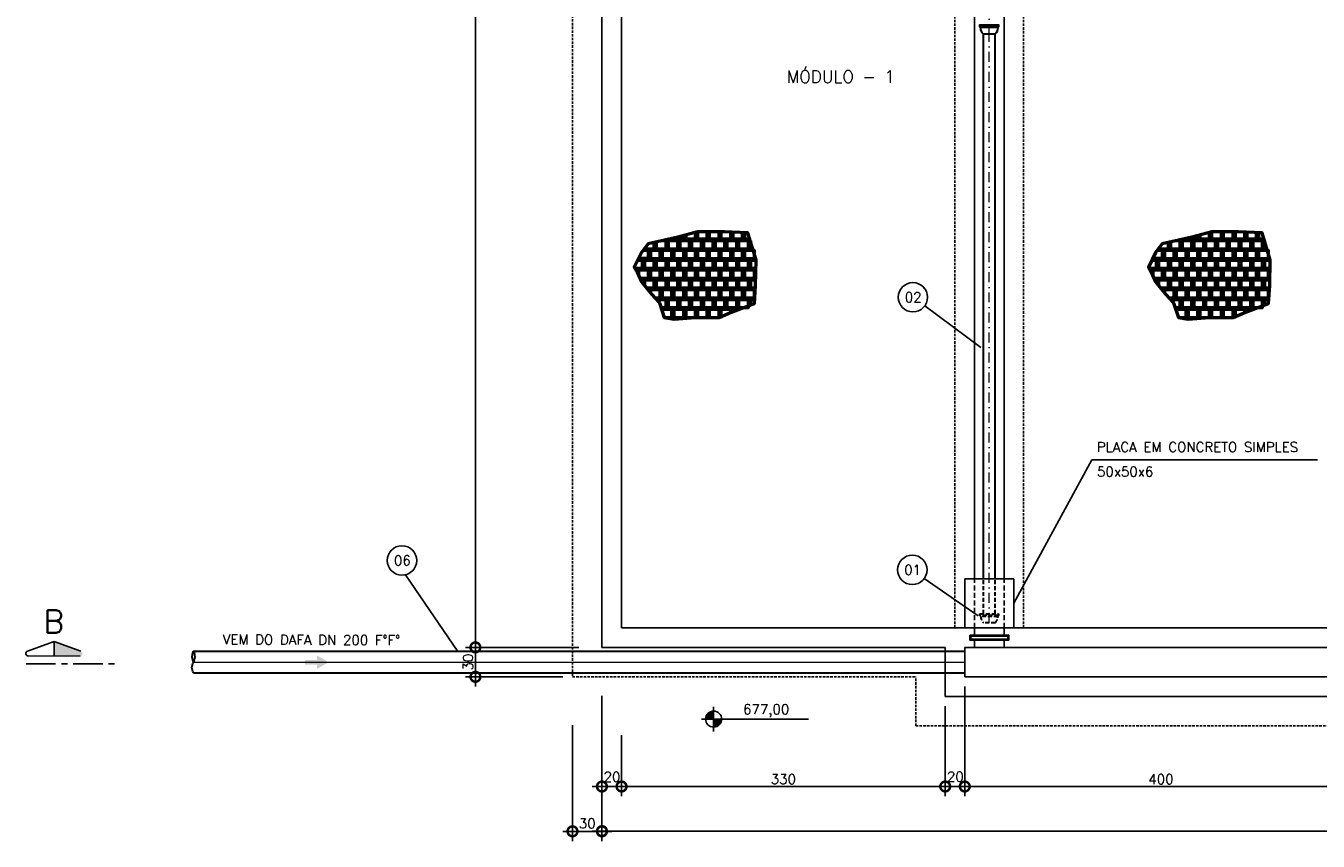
# Model space of a CAD drawing. Header units: millimetres. Extents: x 6229 to 11806, y 4271 to 11505.
# Tile 15 of 25: x 6229 to 7547, y 9398 to 10229. Entities that reach past the tile are written whole.
import ezdxf
from ezdxf.enums import TextEntityAlignment as Align

# ---------------------------------------------------------------- set-up
doc = ezdxf.new("R2010")
doc.units = ezdxf.units.MM
doc.header["$LTSCALE"] = 8
doc.header["$MEASUREMENT"] = 0
for name, pattern in [('CENTERX2', [4, 2.5, -0.5, 0.5, -0.5]), ('DASHDOT', [25.4, 12.7, -6.35, 0, -6.35]), ('DASHED', [0.75, 0.5, -0.25]), ('HIDDEN', [9.525, 6.35, -3.175])]:
    doc.linetypes.add(name, pattern=pattern)
doc.layers.get('Defpoints').update_dxf_attribs({"color": 200})
for name, color, linetype, lineweight in [('BAR-EIXOS', 7, 'DASHDOT', 20), ('BAR-PECAS', 2, 'Continuous', 30), ('PAREDE4', 3, 'Continuous', 50)]:
    doc.layers.add(name, color=color, linetype=linetype, lineweight=lineweight)
for name, color, linetype in [('COTAS', 16, 'Continuous'), ('DIM', 7, 'Continuous'), ('EIXO', 7, 'DASHDOT'), ('ELEVAÇÃO', 2, 'Continuous'), ('ESTRUTURA', 6, 'Continuous'), ('LFINA', 3, 'Continuous'), ('LIMHATRA', 2, 'HIDDEN'), ('PAREDE', 6, 'Continuous'), ('RELAÇÀO', 2, 'Continuous'), ('TEXTO', 2, 'Continuous')]:
    doc.layers.add(name, color=color, linetype=linetype)
doc.styles.add('ROMANS', font='ROMANS.shx')
doc.dimstyles.new('DIM50', dxfattribs={"dimscale": 0, "dimtxt": 10, "dimasz": 20, "dimexe": 10, "dimexo": 10, "dimgap": 2.5, "dimtad": 1, "dimdec": 0, "dimtxsty": 'ROMANS', "dimblk": 'ARCHTICK', "dimblk1": 'DOTSMALL', "dimblk2": 'DOTSMALL', "dimsah": 1, "dimcen": 2.5, "dimdle": 10, "dimclrd": 7, "dimclre": 7, "dimclrt": 2, "dimazin": 0, "dimtfac": 1, "dimtdec": 0, "dimtmove": 2, "dimatfit": 3, "dimldrblk": 'ARCHTICK', "dimfxl": 0, "dimarcsym": 0})

# ---------------------------------------------------------------- blocks, each defined once
blk = doc.blocks.new('_DOTSMALL')
at = {"color": 0, "linetype": 'ByBlock', "const_width": 0.5}
blk.add_lwpolyline([(-0.0625, 0, 1), (0.0625, 0, 1)], format="xyb", close=True, dxfattribs=at)
blk = doc.blocks.new('*D17')
at = {"layer": 'Defpoints', "color": 0}
for p in [(6816.7, 9556.3), (6836.7, 9516.3), (6836.7, 9453.9)]:
    blk.add_point(p, dxfattribs=at)
at = {"layer": 'DIM', "color": 7, "lineweight": -2}
for p, q in [((6816.7, 9546.3), (6816.7, 9443.9)), ((6836.7, 9506.3), (6836.7, 9443.9)), ((6806.7, 9453.9), (6846.7, 9453.9))]:
    blk.add_line(p, q, dxfattribs=at)
at = {"layer": 'DIM', "color": 7, "lineweight": -2, "xscale": 20, "yscale": 20, "zscale": 20, "rotation": 180}
blk.add_blockref('_DOTSMALL', (6816.7, 9453.9), dxfattribs=at)
at = {"layer": 'DIM', "color": 7, "lineweight": -2, "xscale": 20, "yscale": 20, "zscale": 20}
blk.add_blockref('_DOTSMALL', (6836.7, 9453.9), dxfattribs=at)
at = {"layer": 'DIM', "color": 2, "insert": (6827, 9463.7), "char_height": 10, "attachment_point": 5, "style": 'ROMANS'}
blk.add_mtext('20', dxfattribs=at)
blk = doc.blocks.new('_ArchTick')
at = {"layer": 'COTAS', "color": 0, "const_width": 0.15}
blk.add_lwpolyline([(-0.5, -0.5), (0.5, 0.5)], dxfattribs=at)
blk = doc.blocks.new('*D18')
at = {"layer": 'Defpoints', "color": 0}
for p in [(7166.7, 9545.7), (6836.7, 9516.3), (7166.7, 9453.9)]:
    blk.add_point(p, dxfattribs=at)
at = {"layer": 'DIM', "color": 7, "lineweight": -2}
for p, q in [((7166.7, 9535.7), (7166.7, 9443.9)), ((6836.7, 9506.3), (6836.7, 9443.9)), ((6826.7, 9453.9), (7176.7, 9453.9))]:
    blk.add_line(p, q, dxfattribs=at)
at = {"layer": 'DIM', "color": 7, "lineweight": -2, "xscale": 20, "yscale": 20, "zscale": 20, "rotation": 180}
blk.add_blockref('_DOTSMALL', (6836.7, 9453.9), dxfattribs=at)
at = {"layer": 'DIM', "color": 7, "lineweight": -2, "xscale": 20, "yscale": 20, "zscale": 20}
blk.add_blockref('_DOTSMALL', (7166.7, 9453.9), dxfattribs=at)
at = {"layer": 'DIM', "color": 2, "insert": (7001.7, 9461.4), "char_height": 10, "attachment_point": 5, "style": 'ROMANS'}
blk.add_mtext('330', dxfattribs=at)
blk = doc.blocks.new('*D19')
at = {"layer": 'Defpoints', "color": 0}
for p in [(7186.7, 9545.7), (7166.7, 9516.3), (7186.7, 9453.9)]:
    blk.add_point(p, dxfattribs=at)
at = {"layer": 'DIM', "color": 7, "lineweight": -2}
for p, q in [((7186.7, 9535.7), (7186.7, 9443.9)), ((7166.7, 9506.3), (7166.7, 9443.9)), ((7156.7, 9453.9), (7196.7, 9453.9))]:
    blk.add_line(p, q, dxfattribs=at)
at = {"layer": 'DIM', "color": 7, "lineweight": -2, "xscale": 20, "yscale": 20, "zscale": 20, "rotation": 180}
blk.add_blockref('_DOTSMALL', (7166.7, 9453.9), dxfattribs=at)
at = {"layer": 'DIM', "color": 7, "lineweight": -2, "xscale": 20, "yscale": 20, "zscale": 20}
blk.add_blockref('_DOTSMALL', (7186.7, 9453.9), dxfattribs=at)
at = {"layer": 'DIM', "color": 2, "insert": (7177.1, 9463.9), "char_height": 10, "attachment_point": 5, "style": 'ROMANS'}
blk.add_mtext('20', dxfattribs=at)
blk = doc.blocks.new('*D20')
at = {"layer": 'Defpoints', "color": 0}
for p in [(9916.7, 9506.3), (6816.7, 9443.9), (9916.7, 9408.4)]:
    blk.add_point(p, dxfattribs=at)
at = {"layer": 'DIM', "color": 7, "lineweight": -2}
for p, q in [((9916.7, 9496.3), (9916.7, 9398.4)), ((6816.7, 9433.9), (6816.7, 9398.4)), ((6806.7, 9408.4), (9926.7, 9408.4))]:
    blk.add_line(p, q, dxfattribs=at)
at = {"layer": 'DIM', "color": 7, "lineweight": -2, "xscale": 20, "yscale": 20, "zscale": 20, "rotation": 180}
blk.add_blockref('_DOTSMALL', (6816.7, 9408.4), dxfattribs=at)
at = {"layer": 'DIM', "color": 7, "lineweight": -2, "xscale": 20, "yscale": 20, "zscale": 20}
blk.add_blockref('_DOTSMALL', (9916.7, 9408.4), dxfattribs=at)
at = {"layer": 'DIM', "color": 2, "insert": (8366.7, 9415.9), "char_height": 10, "attachment_point": 5, "style": 'ROMANS'}
blk.add_mtext('3100', dxfattribs=at)
blk = doc.blocks.new('*D23')
at = {"layer": 'Defpoints', "color": 0}
for p in [(6687.7, 11135.7), (6786.7, 11135.7), (6718.6, 9595.7)]:
    blk.add_point(p, dxfattribs=at)
at = {"layer": 'DIM', "color": 7, "lineweight": -2}
for p, q in [((6776.7, 11135.7), (6677.7, 11135.7)), ((6687.7, 9585.7), (6687.7, 11145.7)), ((6708.6, 9595.7), (6677.7, 9595.7))]:
    blk.add_line(p, q, dxfattribs=at)
at = {"layer": 'DIM', "color": 7, "lineweight": -2, "xscale": 20, "yscale": 20, "zscale": 20}
for p, rotation in [((6687.7, 11135.7), 90), ((6687.7, 9595.7), 270)]:
    blk.add_blockref('_DOTSMALL', p, dxfattribs=dict(at, rotation=rotation))
at = {"layer": 'DIM', "color": 2, "insert": (6680.2, 10365.7), "char_height": 10, "attachment_point": 5, "rotation": 90, "style": 'ROMANS'}
blk.add_mtext('1540', dxfattribs=at)
blk = doc.blocks.new('*D25')
at = {"layer": 'Defpoints', "color": 0}
for p in [(6786.7, 9526.3), (6816.7, 9470.6), (6816.7, 9408.2)]:
    blk.add_point(p, dxfattribs=at)
at = {"layer": 'DIM', "color": 7, "lineweight": -2}
for p, q in [((6786.7, 9516.3), (6786.7, 9398.2)), ((6816.7, 9460.6), (6816.7, 9398.2)), ((6776.7, 9408.2), (6826.7, 9408.2))]:
    blk.add_line(p, q, dxfattribs=at)
at = {"layer": 'DIM', "color": 7, "lineweight": -2, "xscale": 20, "yscale": 20, "zscale": 20, "rotation": 180}
blk.add_blockref('_DOTSMALL', (6786.7, 9408.2), dxfattribs=at)
at = {"layer": 'DIM', "color": 7, "lineweight": -2, "xscale": 20, "yscale": 20, "zscale": 20}
blk.add_blockref('_DOTSMALL', (6816.7, 9408.2), dxfattribs=at)
at = {"layer": 'DIM', "color": 2, "insert": (6801.7, 9416.3), "char_height": 10, "attachment_point": 5, "style": 'ROMANS'}
blk.add_mtext('30', dxfattribs=at)
blk = doc.blocks.new('*D26')
at = {"layer": 'Defpoints', "color": 0}
for p in [(6687.7, 9595.7), (6803.3, 9595.7), (6786.7, 9565.7)]:
    blk.add_point(p, dxfattribs=at)
at = {"layer": 'DIM', "color": 7, "lineweight": -2}
for p, q in [((6793.3, 9595.7), (6677.7, 9595.7)), ((6687.7, 9555.7), (6687.7, 9605.7)), ((6776.7, 9565.7), (6677.7, 9565.7))]:
    blk.add_line(p, q, dxfattribs=at)
at = {"layer": 'DIM', "color": 7, "lineweight": -2, "xscale": 20, "yscale": 20, "zscale": 20}
for p, rotation in [((6687.7, 9595.7), 90), ((6687.7, 9565.7), 270)]:
    blk.add_blockref('_DOTSMALL', p, dxfattribs=dict(at, rotation=rotation))
at = {"layer": 'DIM', "color": 2, "insert": (6680.2, 9580.7), "char_height": 10, "attachment_point": 5, "rotation": 90, "style": 'ROMANS'}
blk.add_mtext('30', dxfattribs=at)
blk = doc.blocks.new('*D53')
at = {"layer": 'Defpoints', "color": 0}
for p in [(7586.7, 9615.7), (7186.7, 9565.7), (7586.7, 9453.9)]:
    blk.add_point(p, dxfattribs=at)
at = {"layer": 'DIM', "color": 7, "lineweight": -2}
for p, q in [((7586.7, 9605.7), (7586.7, 9443.9)), ((7186.7, 9555.7), (7186.7, 9443.9)), ((7176.7, 9453.9), (7596.7, 9453.9))]:
    blk.add_line(p, q, dxfattribs=at)
at = {"layer": 'DIM', "color": 7, "lineweight": -2, "xscale": 20, "yscale": 20, "zscale": 20, "rotation": 180}
blk.add_blockref('_DOTSMALL', (7186.7, 9453.9), dxfattribs=at)
at = {"layer": 'DIM', "color": 7, "lineweight": -2, "xscale": 20, "yscale": 20, "zscale": 20}
blk.add_blockref('_DOTSMALL', (7586.7, 9453.9), dxfattribs=at)
at = {"layer": 'DIM', "color": 2, "insert": (7386.7, 9461.4), "char_height": 10, "attachment_point": 5, "style": 'ROMANS'}
blk.add_mtext('400', dxfattribs=at)

msp = doc.modelspace()

# ---------------------------------------------------------------- hatches: boundary and pattern name
at = {"linetype": 'Continuous'}
msp.add_hatch(color=7, dxfattribs=at).paths.add_polyline_path([(6526.3, 9583), (6526.3, 9587.4), (6538.1, 9580.6), (6526.3, 9573.8), (6526.3, 9578.2), (6514, 9578.2), (6514, 9583)])
at = {"layer": 'ELEVAÇÃO'}
h = msp.add_hatch(color=256, dxfattribs=at)
h.paths.add_polyline_path([(6930.6, 9530.8), (6930.6, 9522.6), (6922.4, 9522.6, -0.414214)])
h.paths.add_polyline_path([(6930.6, 9522.6), (6938.8, 9522.6, -0.414214), (6930.6, 9514.4)])
at = {"layer": 'RELAÇÀO', "ltscale": 0.2}
msp.add_hatch(color=2, dxfattribs=at).paths.add_polyline_path([(6258.2, 9586.9), (6258.2, 9601.6), (6285.4, 9591.8, -0.841128), (6284.6, 9586.9)])

# ---------------------------------------------------------------- linework, layer by layer
at = {"layer": 'BAR-EIXOS', "ltscale": 0.1}
for p, q in [((7211.7, 10220.7), (7211.7, 10820.7)), ((7211.7, 9620.7), (7211.7, 10220.7))]:
    msp.add_line(p, q, dxfattribs=at)
at = {"layer": 'BAR-EIXOS'}
for q in [(7211.7, 9630.5), (7211.7, 9629.9)]:
    msp.add_line((7211.7, 9620.7), q, dxfattribs=at)
at = {"layer": 'BAR-EIXOS', "ltscale": 10}
msp.add_line((6399.9, 9580.7), (7186.7, 9580.7), dxfattribs=at)
at = {"layer": 'BAR-PECAS'}
for p, q in [((7221.1, 10228.3), (7202.2, 10228.3)), ((7220.3, 10227.5), (7203, 10227.5)), ((7205.8, 9665.7), (7205.8, 10220.7)), ((7217.6, 9665.7), (7217.6, 10220.7))]:
    msp.add_line(p, q, dxfattribs=at)
at = {"layer": 'BAR-PECAS', "linetype": 'DASHED'}
for p, q in [((7205.8, 9630.1), (7205.8, 9665.7)), ((7217.6, 9630.1), (7217.6, 9665.7)), ((7221.1, 9628.1), (7202.2, 9628.1)), ((7220.3, 9627.2), (7203, 9627.2))]:
    msp.add_line(p, q, dxfattribs=at)
at = {"layer": 'BAR-PECAS', "ltscale": 12}
msp.add_line((6400.2, 9591.8), (7166.7, 9591.8), dxfattribs=at)
at = {"layer": 'BAR-PECAS', "linetype": 'DASHED', "ltscale": 20}
msp.add_line((7166.7, 9591.8), (7186.7, 9591.8), dxfattribs=at)
at = {"layer": 'BAR-PECAS'}
msp.add_lwpolyline([(7205.8, 10220.7, -0.214214), (7203, 10227.5), (7202.2, 10228.3), (7202.2, 10230.1), (7221.1, 10230.1), (7221.1, 10228.3), (7220.3, 10227.5, -0.214214), (7217.6, 10220.7)], format="xyb", close=True, dxfattribs=at)
at = {"layer": 'BAR-PECAS', "linetype": 'DASHED'}
msp.add_lwpolyline([(7205.8, 9620.7, -0.214214), (7203, 9627.2), (7202.2, 9628.1), (7202.2, 9629.9), (7221.1, 9629.9), (7221.1, 9628.1), (7220.3, 9627.2, -0.214214), (7217.6, 9620.7)], format="xyb", close=True, dxfattribs=at)
at = {"layer": 'BAR-PECAS', "ltscale": 12}
msp.add_lwpolyline([(6400.2, 9569.6), (7166.7, 9569.6)], dxfattribs=at)
at = {"layer": 'BAR-PECAS', "linetype": 'DASHED', "ltscale": 20}
msp.add_lwpolyline([(7166.7, 9569.6), (7186.7, 9569.6)], dxfattribs=at)
at = {"layer": 'BAR-PECAS', "ltscale": 12}
msp.add_spline([(6400.2, 9569.6), (6398.6, 9575.1), (6400.2, 9580.7), (6401.8, 9586.2), (6400.2, 9591.8), (6398.6, 9586.2), (6400.2, 9580.7)], degree=3, dxfattribs=at)
at = {"layer": 'EIXO', "color": 5, "linetype": 'CENTERX2', "ltscale": 1.5}
msp.add_line((6229.7, 9578.9), (6321.3, 9578.9), dxfattribs=at)
at = {"layer": 'ELEVAÇÃO', "color": 3, "linetype": 'Continuous'}
for p, q in [((6930.6, 9510.1), (6930.6, 9535.1)), ((6918.1, 9522.6), (7027.3, 9522.6))]:
    msp.add_line(p, q, dxfattribs=at)
msp.add_circle((6930.6, 9522.6), 8.2, dxfattribs=at)
at = {"layer": 'ESTRUTURA'}
for p, q in [((6816.7, 11135.7), (6816.7, 9595.7)), ((6836.7, 11115.7), (6836.7, 9615.7)), ((6836.7, 9615.7), (7196.7, 9615.7)), ((7191.7, 9603.2), (7191.7, 9608.2)), ((7196.7, 9608.2), (7191.7, 9608.2)), ((7196.7, 9608.2), (7196.7, 9615.7)), ((7226.7, 9615.7), (7586.7, 9615.7)), ((7226.7, 9608.2), (7226.7, 9615.7)), ((7226.7, 9608.2), (7231.7, 9608.2)), ((7231.7, 9603.2), (7231.7, 9608.2)), ((6816.7, 9595.7), (7166.7, 9595.7)), ((7166.7, 9545.7), (7166.7, 9595.7)), ((7186.7, 9565.7), (7186.7, 9595.7)), ((7186.7, 9595.7), (7196.7, 9595.7)), ((7196.7, 9603.2), (7191.7, 9603.2)), ((7196.7, 9595.7), (7196.7, 9603.2)), ((7226.7, 9595.7), (7226.7, 9603.2)), ((7226.7, 9603.2), (7231.7, 9603.2)), ((7226.7, 9595.7), (7966.7, 9595.7)), ((7186.7, 9565.7), (9896.7, 9565.7)), ((7166.7, 9545.7), (9916.7, 9545.7))]:
    msp.add_line(p, q, dxfattribs=at)
at = {"layer": 'ESTRUTURA', "color": 3}
for p, q in [((7196.7, 9665.7), (7196.7, 11115.7)), ((7226.7, 9665.7), (7226.7, 11115.7))]:
    msp.add_line(p, q, dxfattribs=at)
at = {"layer": 'ESTRUTURA', "color": 8}
for p, q in [((7186.7, 9615.7), (7186.7, 9665.7)), ((7186.7, 9665.7), (7236.7, 9665.7)), ((7236.7, 9615.7), (7236.7, 9665.7))]:
    msp.add_line(p, q, dxfattribs=at)
at = {"layer": 'ESTRUTURA', "color": 9}
for p, q in [((7226.7, 9615.7), (7196.7, 9615.7)), ((7226.7, 9595.7), (7196.7, 9595.7))]:
    msp.add_line(p, q, dxfattribs=at)
at = {"layer": 'LFINA'}
msp.add_lwpolyline([(7230.7, 9604.2), (7192.7, 9604.2), (7192.7, 9607.2), (7230.7, 9607.2)], close=True, dxfattribs=at)
at = {"layer": 'LIMHATRA', "linetype": 'HIDDEN', "ltscale": 0.05}
for p, q in [((6786.7, 11165.7), (6786.7, 9565.7)), ((6786.7, 9565.7), (7136.7, 9565.7)), ((7136.7, 9515.7), (7136.7, 9565.7)), ((7136.7, 9515.7), (9946.7, 9515.7))]:
    msp.add_line(p, q, dxfattribs=at)
at = {"layer": 'LIMHATRA', "color": 3, "linetype": 'HIDDEN', "ltscale": 0.05}
for p, q in [((7176.7, 9615.7), (7176.7, 11115.7)), ((7246.7, 9615.7), (7246.7, 11115.7))]:
    msp.add_line(p, q, dxfattribs=at)
at = {"layer": 'LIMHATRA', "color": 3, "linetype": 'HIDDEN', "ltscale": 0.1}
for p, q in [((7196.7, 9615.7), (7196.7, 9665.7)), ((7226.7, 9615.7), (7226.7, 9665.7))]:
    msp.add_line(p, q, dxfattribs=at)
at = {"layer": 'PAREDE', "color": 9}
for p, q in [((7196.7, 9608.2), (7226.7, 9608.2)), ((7196.7, 9603.2), (7226.7, 9603.2))]:
    msp.add_line(p, q, dxfattribs=at)
at = {"layer": 'PAREDE4'}
for p, q in [((6864.1, 9992.1), (6854.1, 9992.1)), ((7388.3, 9992.1), (7378.3, 9992.1))]:
    msp.add_line(p, q, dxfattribs=at)
at = {"layer": 'PAREDE4', "color": 7}
for points in [[(6945.5, 9936), (6972.3, 9946.1), (6973.4, 9964.3), (6973.9, 9990.6), (6965.6, 10018.3), (6941.7, 10019.4), (6914.3, 10019.2), (6894, 10013.9), (6863.9, 10006.9), (6856.9, 9998.1), (6849.7, 9983.1), (6852.6, 9978.3), (6857.1, 9968.2), (6867.2, 9955.6), (6875.3, 9946.8), (6880.3, 9932.1), (6890.2, 9930.2), (6912.1, 9932.1), (6936.1, 9932.1)], [(7469.7, 9936), (7496.5, 9946.1), (7497.6, 9964.3), (7498.1, 9990.6), (7489.8, 10018.3), (7465.9, 10019.4), (7438.5, 10019.2), (7418.2, 10013.9), (7388.1, 10006.9), (7381.1, 9998.1), (7373.9, 9983.1), (7376.8, 9978.3), (7381.3, 9968.2), (7391.4, 9955.6), (7399.5, 9946.8), (7404.5, 9932.1), (7414.4, 9930.2), (7436.3, 9932.1), (7460.3, 9932.1)]]:
    msp.add_lwpolyline(points, close=True, dxfattribs=at)
at = {"layer": 'PAREDE4'}
for points in [[(6890.1, 10013), (6890.1, 10012.1), (6900.1, 10012.1), (6900.1, 10015.5)], [(6902.1, 10016), (6902.1, 10012.1), (6912.1, 10012.1), (6912.1, 10018.6)], [(6914.1, 10019.2), (6914.1, 10012.1), (6924.1, 10012.1), (6924.1, 10019.3)], [(6926.1, 10019.3), (6926.1, 10012.1), (6936.1, 10012.1), (6936.1, 10019.4)], [(6938.1, 10019.4), (6938.1, 10012.1), (6948.1, 10012.1), (6948.1, 10019.1)], [(6950.1, 10019), (6950.1, 10012.1), (6960.1, 10012.1), (6960.1, 10018.5)], [(6962.1, 10018.4), (6962.1, 10012.1), (6967.4, 10012.1)], [(7414.3, 10013), (7414.3, 10012.1), (7424.3, 10012.1), (7424.3, 10015.5)], [(7426.3, 10016), (7426.3, 10012.1), (7436.3, 10012.1), (7436.3, 10018.6)], [(7438.3, 10019.2), (7438.3, 10012.1), (7448.3, 10012.1), (7448.3, 10019.3)], [(7450.3, 10019.3), (7450.3, 10012.1), (7460.3, 10012.1), (7460.3, 10019.4)], [(7462.3, 10019.4), (7462.3, 10012.1), (7472.3, 10012.1), (7472.3, 10019.1)], [(7474.3, 10019), (7474.3, 10012.1), (7484.3, 10012.1), (7484.3, 10018.5)], [(7486.3, 10018.4), (7486.3, 10012.1), (7491.6, 10012.1)], [(6860.1, 10002.2), (6860.1, 10002.1), (6870.1, 10002.1), (6870.1, 10008.4)], [(6872.1, 10008.8), (6872.1, 10002.1), (6882.1, 10002.1), (6882.1, 10010.1), (6877.5, 10010.1)], [(6884.1, 10010.1), (6884.1, 10002.1), (6894.1, 10002.1), (6894.1, 10010.1), (6884.1, 10010.1)], [(6896.1, 10010.1), (6896.1, 10002.1), (6906.1, 10002.1), (6906.1, 10010.1), (6896.1, 10010.1)], [(6908.1, 10010.1), (6908.1, 10002.1), (6918.1, 10002.1), (6918.1, 10010.1), (6908.1, 10010.1)], [(6920.1, 10010.1), (6920.1, 10002.1), (6930.1, 10002.1), (6930.1, 10010.1), (6920.1, 10010.1)], [(6932.1, 10010.1), (6932.1, 10002.1), (6942.1, 10002.1), (6942.1, 10010.1), (6932.1, 10010.1)], [(6944.1, 10010.1), (6944.1, 10002.1), (6954.1, 10002.1), (6954.1, 10010.1), (6944.1, 10010.1)], [(6956.1, 10010.1), (6956.1, 10002.1), (6966.1, 10002.1), (6966.1, 10010.1), (6956.1, 10010.1)], [(6968.1, 10010.1), (6968.1, 10002.1), (6970.4, 10002.1)], [(7384.3, 10002.2), (7384.3, 10002.1), (7394.3, 10002.1), (7394.3, 10008.4)], [(7396.3, 10008.8), (7396.3, 10002.1), (7406.3, 10002.1), (7406.3, 10010.1), (7401.7, 10010.1)], [(7408.3, 10010.1), (7408.3, 10002.1), (7418.3, 10002.1), (7418.3, 10010.1), (7408.3, 10010.1)], [(7420.3, 10010.1), (7420.3, 10002.1), (7430.3, 10002.1), (7430.3, 10010.1), (7420.3, 10010.1)], [(7432.3, 10010.1), (7432.3, 10002.1), (7442.3, 10002.1), (7442.3, 10010.1), (7432.3, 10010.1)], [(7444.3, 10010.1), (7444.3, 10002.1), (7454.3, 10002.1), (7454.3, 10010.1), (7444.3, 10010.1)], [(7456.3, 10010.1), (7456.3, 10002.1), (7466.3, 10002.1), (7466.3, 10010.1), (7456.3, 10010.1)], [(7468.3, 10010.1), (7468.3, 10002.1), (7478.3, 10002.1), (7478.3, 10010.1), (7468.3, 10010.1)], [(7480.3, 10010.1), (7480.3, 10002.1), (7490.3, 10002.1), (7490.3, 10010.1), (7480.3, 10010.1)], [(7492.3, 10010.1), (7492.3, 10002.1), (7494.6, 10002.1)], [(6850.3, 9982.1), (6858.1, 9982.1), (6858.1, 9990.1), (6853, 9990.1)], [(6854.1, 9992.3), (6854.1, 9992.1), (6864.1, 9992.1), (6864.1, 10000.1), (6858.4, 10000.1)], [(6860.1, 9990.1), (6860.1, 9982.1), (6870.1, 9982.1), (6870.1, 9990.1), (6860.1, 9990.1)], [(6866.1, 10000.1), (6866.1, 9992.1), (6876.1, 9992.1), (6876.1, 10000.1), (6866.1, 10000.1)], [(6872.1, 9990.1), (6872.1, 9982.1), (6882.1, 9982.1), (6882.1, 9990.1), (6872.1, 9990.1)], [(6878.1, 10000.1), (6878.1, 9992.1), (6888.1, 9992.1), (6888.1, 10000.1), (6878.1, 10000.1)], [(6884.1, 9990.1), (6884.1, 9982.1), (6894.1, 9982.1), (6894.1, 9990.1), (6884.1, 9990.1)], [(6890.1, 10000.1), (6890.1, 9992.1), (6900.1, 9992.1), (6900.1, 10000.1), (6890.1, 10000.1)], [(6896.1, 9990.1), (6896.1, 9982.1), (6906.1, 9982.1), (6906.1, 9990.1), (6896.1, 9990.1)], [(6902.1, 10000.1), (6902.1, 9992.1), (6912.1, 9992.1), (6912.1, 10000.1), (6902.1, 10000.1)], [(6908.1, 9990.1), (6908.1, 9982.1), (6918.1, 9982.1), (6918.1, 9990.1), (6908.1, 9990.1)], [(6914.1, 10000.1), (6914.1, 9992.1), (6924.1, 9992.1), (6924.1, 10000.1), (6914.1, 10000.1)], [(6920.1, 9990.1), (6920.1, 9982.1), (6930.1, 9982.1), (6930.1, 9990.1), (6920.1, 9990.1)], [(6926.1, 10000.1), (6926.1, 9992.1), (6936.1, 9992.1), (6936.1, 10000.1), (6926.1, 10000.1)], [(6932.1, 9990.1), (6932.1, 9982.1), (6942.1, 9982.1), (6942.1, 9990.1), (6932.1, 9990.1)], [(6938.1, 10000.1), (6938.1, 9992.1), (6948.1, 9992.1), (6948.1, 10000.1), (6938.1, 10000.1)], [(6944.1, 9990.1), (6944.1, 9982.1), (6954.1, 9982.1), (6954.1, 9990.1), (6944.1, 9990.1)], [(6950.1, 10000.1), (6950.1, 9992.1), (6960.1, 9992.1), (6960.1, 10000.1), (6950.1, 10000.1)], [(6956.1, 9990.1), (6956.1, 9982.1), (6966.1, 9982.1), (6966.1, 9990.1), (6956.1, 9990.1)], [(6962.1, 10000.1), (6962.1, 9992.1), (6972.1, 9992.1), (6972.1, 10000.1), (6962.1, 10000.1)], [(6968.1, 9990.1), (6968.1, 9982.1), (6973.7, 9982.1)], [(6973.9, 9990.1), (6968.1, 9990.1)], [(7374.5, 9982.1), (7382.3, 9982.1), (7382.3, 9990.1), (7377.2, 9990.1)], [(7378.3, 9992.3), (7378.3, 9992.1), (7388.3, 9992.1), (7388.3, 10000.1), (7382.6, 10000.1)], [(7384.3, 9990.1), (7384.3, 9982.1), (7394.3, 9982.1), (7394.3, 9990.1), (7384.3, 9990.1)], [(7390.3, 10000.1), (7390.3, 9992.1), (7400.3, 9992.1), (7400.3, 10000.1), (7390.3, 10000.1)], [(7396.3, 9990.1), (7396.3, 9982.1), (7406.3, 9982.1), (7406.3, 9990.1), (7396.3, 9990.1)], [(7402.3, 10000.1), (7402.3, 9992.1), (7412.3, 9992.1), (7412.3, 10000.1), (7402.3, 10000.1)], [(7408.3, 9990.1), (7408.3, 9982.1), (7418.3, 9982.1), (7418.3, 9990.1), (7408.3, 9990.1)], [(7414.3, 10000.1), (7414.3, 9992.1), (7424.3, 9992.1), (7424.3, 10000.1), (7414.3, 10000.1)], [(7420.3, 9990.1), (7420.3, 9982.1), (7430.3, 9982.1), (7430.3, 9990.1), (7420.3, 9990.1)], [(7426.3, 10000.1), (7426.3, 9992.1), (7436.3, 9992.1), (7436.3, 10000.1), (7426.3, 10000.1)], [(7432.3, 9990.1), (7432.3, 9982.1), (7442.3, 9982.1), (7442.3, 9990.1), (7432.3, 9990.1)], [(7438.3, 10000.1), (7438.3, 9992.1), (7448.3, 9992.1), (7448.3, 10000.1), (7438.3, 10000.1)], [(7444.3, 9990.1), (7444.3, 9982.1), (7454.3, 9982.1), (7454.3, 9990.1), (7444.3, 9990.1)], [(7450.3, 10000.1), (7450.3, 9992.1), (7460.3, 9992.1), (7460.3, 10000.1), (7450.3, 10000.1)], [(7456.3, 9990.1), (7456.3, 9982.1), (7466.3, 9982.1), (7466.3, 9990.1), (7456.3, 9990.1)], [(7462.3, 10000.1), (7462.3, 9992.1), (7472.3, 9992.1), (7472.3, 10000.1), (7462.3, 10000.1)], [(7468.3, 9990.1), (7468.3, 9982.1), (7478.3, 9982.1), (7478.3, 9990.1), (7468.3, 9990.1)], [(7474.3, 10000.1), (7474.3, 9992.1), (7484.3, 9992.1), (7484.3, 10000.1), (7474.3, 10000.1)], [(7480.3, 9990.1), (7480.3, 9982.1), (7490.3, 9982.1), (7490.3, 9990.1), (7480.3, 9990.1)], [(7486.3, 10000.1), (7486.3, 9992.1), (7496.3, 9992.1), (7496.3, 10000.1), (7486.3, 10000.1)], [(7492.3, 9990.1), (7492.3, 9982.1), (7497.9, 9982.1)], [(7498.1, 9990.1), (7492.3, 9990.1)], [(6854.1, 9980.1), (6854.1, 9974.9)], [(6855.4, 9972.1), (6864.1, 9972.1), (6864.1, 9980.1), (6854.1, 9980.1)], [(6866.1, 9980.1), (6866.1, 9972.1), (6876.1, 9972.1), (6876.1, 9980.1), (6866.1, 9980.1)], [(6878.1, 9980.1), (6878.1, 9972.1), (6888.1, 9972.1), (6888.1, 9980.1), (6878.1, 9980.1)], [(6890.1, 9980.1), (6890.1, 9972.1), (6900.1, 9972.1), (6900.1, 9980.1), (6890.1, 9980.1)], [(6902.1, 9980.1), (6902.1, 9972.1), (6912.1, 9972.1), (6912.1, 9980.1), (6902.1, 9980.1)], [(6914.1, 9980.1), (6914.1, 9972.1), (6924.1, 9972.1), (6924.1, 9980.1), (6914.1, 9980.1)], [(6926.1, 9980.1), (6926.1, 9972.1), (6936.1, 9972.1), (6936.1, 9980.1), (6926.1, 9980.1)], [(6938.1, 9980.1), (6938.1, 9972.1), (6948.1, 9972.1), (6948.1, 9980.1), (6938.1, 9980.1)], [(6950.1, 9980.1), (6950.1, 9972.1), (6960.1, 9972.1), (6960.1, 9980.1), (6950.1, 9980.1)], [(6962.1, 9980.1), (6962.1, 9972.1), (6972.1, 9972.1), (6972.1, 9980.1), (6962.1, 9980.1)], [(7378.3, 9980.1), (7378.3, 9974.9)], [(7379.6, 9972.1), (7388.3, 9972.1), (7388.3, 9980.1), (7378.3, 9980.1)], [(7390.3, 9980.1), (7390.3, 9972.1), (7400.3, 9972.1), (7400.3, 9980.1), (7390.3, 9980.1)], [(7402.3, 9980.1), (7402.3, 9972.1), (7412.3, 9972.1), (7412.3, 9980.1), (7402.3, 9980.1)], [(7414.3, 9980.1), (7414.3, 9972.1), (7424.3, 9972.1), (7424.3, 9980.1), (7414.3, 9980.1)], [(7426.3, 9980.1), (7426.3, 9972.1), (7436.3, 9972.1), (7436.3, 9980.1), (7426.3, 9980.1)], [(7438.3, 9980.1), (7438.3, 9972.1), (7448.3, 9972.1), (7448.3, 9980.1), (7438.3, 9980.1)], [(7450.3, 9980.1), (7450.3, 9972.1), (7460.3, 9972.1), (7460.3, 9980.1), (7450.3, 9980.1)], [(7462.3, 9980.1), (7462.3, 9972.1), (7472.3, 9972.1), (7472.3, 9980.1), (7462.3, 9980.1)], [(7474.3, 9980.1), (7474.3, 9972.1), (7484.3, 9972.1), (7484.3, 9980.1), (7474.3, 9980.1)], [(7486.3, 9980.1), (7486.3, 9972.1), (7496.3, 9972.1), (7496.3, 9980.1), (7486.3, 9980.1)], [(6860.1, 9970.1), (6860.1, 9964.5)], [(6862, 9962.1), (6870.1, 9962.1), (6870.1, 9970.1), (6860.1, 9970.1)], [(6872.1, 9970.1), (6872.1, 9962.1), (6882.1, 9962.1), (6882.1, 9970.1), (6872.1, 9970.1)], [(6884.1, 9970.1), (6884.1, 9962.1), (6894.1, 9962.1), (6894.1, 9970.1), (6884.1, 9970.1)], [(6896.1, 9970.1), (6896.1, 9962.1), (6906.1, 9962.1), (6906.1, 9970.1), (6896.1, 9970.1)], [(6908.1, 9970.1), (6908.1, 9962.1), (6918.1, 9962.1), (6918.1, 9970.1), (6908.1, 9970.1)], [(6920.1, 9970.1), (6920.1, 9962.1), (6930.1, 9962.1), (6930.1, 9970.1), (6920.1, 9970.1)], [(6932.1, 9970.1), (6932.1, 9962.1), (6942.1, 9962.1), (6942.1, 9970.1), (6932.1, 9970.1)], [(6944.1, 9970.1), (6944.1, 9962.1), (6954.1, 9962.1), (6954.1, 9970.1), (6944.1, 9970.1)], [(6956.1, 9970.1), (6956.1, 9962.1), (6966.1, 9962.1), (6966.1, 9970.1), (6956.1, 9970.1)], [(6968.1, 9970.1), (6968.1, 9962.1), (6973.3, 9962.1)], [(6973.5, 9970.1), (6968.1, 9970.1)], [(7384.3, 9970.1), (7384.3, 9964.5)], [(7386.2, 9962.1), (7394.3, 9962.1), (7394.3, 9970.1), (7384.3, 9970.1)], [(7396.3, 9970.1), (7396.3, 9962.1), (7406.3, 9962.1), (7406.3, 9970.1), (7396.3, 9970.1)], [(7408.3, 9970.1), (7408.3, 9962.1), (7418.3, 9962.1), (7418.3, 9970.1), (7408.3, 9970.1)], [(7420.3, 9970.1), (7420.3, 9962.1), (7430.3, 9962.1), (7430.3, 9970.1), (7420.3, 9970.1)], [(7432.3, 9970.1), (7432.3, 9962.1), (7442.3, 9962.1), (7442.3, 9970.1), (7432.3, 9970.1)], [(7444.3, 9970.1), (7444.3, 9962.1), (7454.3, 9962.1), (7454.3, 9970.1), (7444.3, 9970.1)], [(7456.3, 9970.1), (7456.3, 9962.1), (7466.3, 9962.1), (7466.3, 9970.1), (7456.3, 9970.1)], [(7468.3, 9970.1), (7468.3, 9962.1), (7478.3, 9962.1), (7478.3, 9970.1), (7468.3, 9970.1)], [(7480.3, 9970.1), (7480.3, 9962.1), (7490.3, 9962.1), (7490.3, 9970.1), (7480.3, 9970.1)], [(7492.3, 9970.1), (7492.3, 9962.1), (7497.5, 9962.1)], [(7497.7, 9970.1), (7492.3, 9970.1)], [(6866.1, 9960.1), (6866.1, 9957)], [(6870.4, 9952.1), (6876.1, 9952.1), (6876.1, 9960.1), (6866.1, 9960.1)], [(6876.9, 9942.1), (6882.1, 9942.1), (6882.1, 9950.1), (6872.1, 9950.1)], [(6878.1, 9960.1), (6878.1, 9952.1), (6888.1, 9952.1), (6888.1, 9960.1), (6878.1, 9960.1)], [(6884.1, 9950.1), (6884.1, 9942.1), (6894.1, 9942.1), (6894.1, 9950.1), (6884.1, 9950.1)], [(6890.1, 9960.1), (6890.1, 9952.1), (6900.1, 9952.1), (6900.1, 9960.1), (6890.1, 9960.1)], [(6896.1, 9950.1), (6896.1, 9942.1), (6906.1, 9942.1), (6906.1, 9950.1), (6896.1, 9950.1)], [(6902.1, 9960.1), (6902.1, 9952.1), (6912.1, 9952.1), (6912.1, 9960.1), (6902.1, 9960.1)], [(6908.1, 9950.1), (6908.1, 9942.1), (6918.1, 9942.1), (6918.1, 9950.1), (6908.1, 9950.1)], [(6914.1, 9960.1), (6914.1, 9952.1), (6924.1, 9952.1), (6924.1, 9960.1), (6914.1, 9960.1)], [(6920.1, 9950.1), (6920.1, 9942.1), (6930.1, 9942.1), (6930.1, 9950.1), (6920.1, 9950.1)], [(6926.1, 9960.1), (6926.1, 9952.1), (6936.1, 9952.1), (6936.1, 9960.1), (6926.1, 9960.1)], [(6932.1, 9950.1), (6932.1, 9942.1), (6942.1, 9942.1), (6942.1, 9950.1), (6932.1, 9950.1)], [(6938.1, 9960.1), (6938.1, 9952.1), (6948.1, 9952.1), (6948.1, 9960.1), (6938.1, 9960.1)], [(6944.1, 9950.1), (6944.1, 9942.1), (6954.1, 9942.1), (6954.1, 9950.1), (6944.1, 9950.1)], [(6950.1, 9960.1), (6950.1, 9952.1), (6960.1, 9952.1), (6960.1, 9960.1), (6950.1, 9960.1)], [(6956.1, 9950.1), (6956.1, 9942.1), (6966.1, 9942.1), (6966.1, 9950.1), (6956.1, 9950.1)], [(6962.1, 9960.1), (6962.1, 9952.1), (6972.1, 9952.1), (6972.1, 9960.1), (6962.1, 9960.1)], [(6968.1, 9950.1), (6968.1, 9944.5)], [(6972.5, 9950.1), (6968.1, 9950.1)], [(7390.3, 9960.1), (7390.3, 9957)], [(7394.6, 9952.1), (7400.3, 9952.1), (7400.3, 9960.1), (7390.3, 9960.1)], [(7401.1, 9942.1), (7406.3, 9942.1), (7406.3, 9950.1), (7396.3, 9950.1)], [(7402.3, 9960.1), (7402.3, 9952.1), (7412.3, 9952.1), (7412.3, 9960.1), (7402.3, 9960.1)], [(7408.3, 9950.1), (7408.3, 9942.1), (7418.3, 9942.1), (7418.3, 9950.1), (7408.3, 9950.1)], [(7414.3, 9960.1), (7414.3, 9952.1), (7424.3, 9952.1), (7424.3, 9960.1), (7414.3, 9960.1)], [(7420.3, 9950.1), (7420.3, 9942.1), (7430.3, 9942.1), (7430.3, 9950.1), (7420.3, 9950.1)], [(7426.3, 9960.1), (7426.3, 9952.1), (7436.3, 9952.1), (7436.3, 9960.1), (7426.3, 9960.1)], [(7432.3, 9950.1), (7432.3, 9942.1), (7442.3, 9942.1), (7442.3, 9950.1), (7432.3, 9950.1)], [(7438.3, 9960.1), (7438.3, 9952.1), (7448.3, 9952.1), (7448.3, 9960.1), (7438.3, 9960.1)], [(7444.3, 9950.1), (7444.3, 9942.1), (7454.3, 9942.1), (7454.3, 9950.1), (7444.3, 9950.1)], [(7450.3, 9960.1), (7450.3, 9952.1), (7460.3, 9952.1), (7460.3, 9960.1), (7450.3, 9960.1)], [(7456.3, 9950.1), (7456.3, 9942.1), (7466.3, 9942.1), (7466.3, 9950.1), (7456.3, 9950.1)], [(7462.3, 9960.1), (7462.3, 9952.1), (7472.3, 9952.1), (7472.3, 9960.1), (7462.3, 9960.1)], [(7468.3, 9950.1), (7468.3, 9942.1), (7478.3, 9942.1), (7478.3, 9950.1), (7468.3, 9950.1)], [(7474.3, 9960.1), (7474.3, 9952.1), (7484.3, 9952.1), (7484.3, 9960.1), (7474.3, 9960.1)], [(7480.3, 9950.1), (7480.3, 9942.1), (7490.3, 9942.1), (7490.3, 9950.1), (7480.3, 9950.1)], [(7486.3, 9960.1), (7486.3, 9952.1), (7496.3, 9952.1), (7496.3, 9960.1), (7486.3, 9960.1)], [(7492.3, 9950.1), (7492.3, 9944.5)], [(7496.7, 9950.1), (7492.3, 9950.1)], [(6878.1, 9940.1), (6878.1, 9938.6)], [(6880.3, 9932.1), (6888.1, 9932.1), (6888.1, 9940.1), (6878.1, 9940.1)], [(6890.1, 9940.1), (6890.1, 9932.1), (6900.1, 9932.1), (6900.1, 9940.1), (6890.1, 9940.1)], [(6902.1, 9940.1), (6902.1, 9932.1), (6912.1, 9932.1), (6912.1, 9940.1), (6902.1, 9940.1)], [(6914.1, 9940.1), (6914.1, 9932.1), (6924.1, 9932.1), (6924.1, 9940.1), (6914.1, 9940.1)], [(6926.1, 9940.1), (6926.1, 9932.1), (6936.1, 9932.1), (6936.1, 9940.1), (6926.1, 9940.1)], [(6938.1, 9940.1), (6938.1, 9932.9)], [(6948.1, 9937), (6948.1, 9940.1), (6938.1, 9940.1)], [(6950.1, 9940.1), (6950.1, 9937.7)], [(6956.3, 9940.1), (6950.1, 9940.1)], [(7402.3, 9940.1), (7402.3, 9938.6)], [(7404.5, 9932.1), (7412.3, 9932.1), (7412.3, 9940.1), (7402.3, 9940.1)], [(7414.3, 9940.1), (7414.3, 9932.1), (7424.3, 9932.1), (7424.3, 9940.1), (7414.3, 9940.1)], [(7426.3, 9940.1), (7426.3, 9932.1), (7436.3, 9932.1), (7436.3, 9940.1), (7426.3, 9940.1)], [(7438.3, 9940.1), (7438.3, 9932.1), (7448.3, 9932.1), (7448.3, 9940.1), (7438.3, 9940.1)], [(7450.3, 9940.1), (7450.3, 9932.1), (7460.3, 9932.1), (7460.3, 9940.1), (7450.3, 9940.1)], [(7462.3, 9940.1), (7462.3, 9932.9)], [(7472.3, 9937), (7472.3, 9940.1), (7462.3, 9940.1)], [(7474.3, 9940.1), (7474.3, 9937.7)], [(7480.5, 9940.1), (7474.3, 9940.1)]]:
    msp.add_lwpolyline(points, dxfattribs=at)
at = {"layer": 'RELAÇÀO', "color": 3}
for p, q in [((7145.8, 9943.7), (7203.2, 9901.5)), ((6616.4, 9669.7), (6669.7, 9591.6)), ((7145.2, 9665.8), (7200.4, 9627.8))]:
    msp.add_line(p, q, dxfattribs=at)
at = {"layer": 'RELAÇÀO', "color": 2}
for p, q in [((6258.2, 9601.6), (6230.9, 9591.8)), ((6285.4, 9591.8), (6258.2, 9601.6)), ((6258.2, 9586.9), (6258.2, 9601.6)), ((6284.6, 9586.9), (6231.8, 9587))]:
    msp.add_line(p, q, dxfattribs=at)
at = {"layer": 'RELAÇÀO', "color": 3}
msp.add_lwpolyline([(7236.7, 9640.7), (7316.3, 9786.7), (7546.5, 9786.7)], dxfattribs=at)
for centre in [(7133.8, 9952.6), (6612.8, 9684.3), (7133.2, 9674.7)]:
    msp.add_circle(centre, 15, dxfattribs=at)
at = {"layer": 'RELAÇÀO', "color": 2}
msp.add_arc((6231.8, 9589.5), 2.5, 109.7739, 270.0465, dxfattribs=at)

# ---------------------------------------------------------------- texts
at = {"layer": 'RELAÇÀO', "style": 'ROMANS'}
for s, p in [('02', (7134.1, 9952.6)), ('06', (6613.2, 9684.3)), ('01', (7133.5, 9674.7))]:
    msp.add_text(s, height=10, dxfattribs=at).set_placement(p, align=Align.MIDDLE)
at = {"layer": 'TEXTO', "color": 4, "lineweight": -3, "style": 'ROMANS'}
msp.add_text('MÓDULO - 1', height=12.5, rotation=0, dxfattribs=at).set_placement((7005.1, 10171.2))
at = {"layer": 'TEXTO', "style": 'ROMANS'}
for s, rotation, p in [('PLACA EM CONCRETO SIMPLES', 0, (7321.3, 9794.9)), ('50x50x6', 0, (7321.5, 9769.9)), ('VEM DO DAFA DN 200 F°F°', 359.7053, (6430.1, 9598.9)), ('677,00', 360, (6960.6, 9527.6))]:
    msp.add_text(s, height=10, rotation=rotation, dxfattribs=at).set_placement(p)
at = {"layer": 'TEXTO', "color": 5, "style": 'ROMANS'}
msp.add_text('B', height=23, rotation=0, dxfattribs=at).set_placement((6257.8, 9622.1), align=Align.MIDDLE)

# ---------------------------------------------------------------- dimensions: what is measured, and where the dimension line sits
at = {"layer": 'DIM'}
for base, p1, p2, angle, picture, middle in [((6687.7, 11135.7), (6718.6, 9595.7), (6786.7, 11135.7), 90, '*D23', (6680.2, 10365.7)), ((6687.7, 9595.7), (6786.7, 9565.7), (6803.3, 9595.7), 90, '*D26', (6680.2, 9580.7)), ((7166.7, 9453.9), (6836.7, 9516.3), (7166.7, 9545.7), 180, '*D18', (7001.7, 9461.4))]:
    dim = msp.add_linear_dim(base=base, p1=p1, p2=p2, angle=angle, dimstyle='DIM50', override={"dimscale": 1}, dxfattribs=at)
    dim.commit()
    dim.dimension.update_dxf_attribs({"geometry": picture, "text_midpoint": middle})
for base, p1, p2, picture, middle in [((7586.7, 9453.9), (7186.7, 9565.7), (7586.7, 9615.7), '*D53', (7386.7, 9461.4)), ((9916.7, 9408.4), (6816.7, 9443.9), (9916.7, 9506.3), '*D20', (8366.7, 9415.9))]:
    dim = msp.add_linear_dim(base=base, p1=p1, p2=p2, dimstyle='DIM50', override={"dimscale": 1}, dxfattribs=at)
    dim.commit()
    dim.dimension.update_dxf_attribs({"geometry": picture, "text_midpoint": middle})
for base, p1, p2, picture, middle in [((6836.7, 9453.9), (6816.7, 9556.3), (6836.7, 9516.3), '*D17', (6827, 9463.7)), ((7186.7, 9453.9), (7166.7, 9516.3), (7186.7, 9545.7), '*D19', (7177.1, 9463.9)), ((6816.7, 9408.2), (6786.7, 9526.3), (6816.7, 9470.6), '*D25', (6801.7, 9416.3))]:
    dim = msp.add_linear_dim(base=base, p1=p1, p2=p2, angle=180, dimstyle='DIM50', override={"dimscale": 1}, dxfattribs=at)
    dim.commit()
    dim.dimension.update_dxf_attribs({"geometry": picture, "text_midpoint": middle, "dimtype": 160})

doc.saveas('drawing.dxf')
